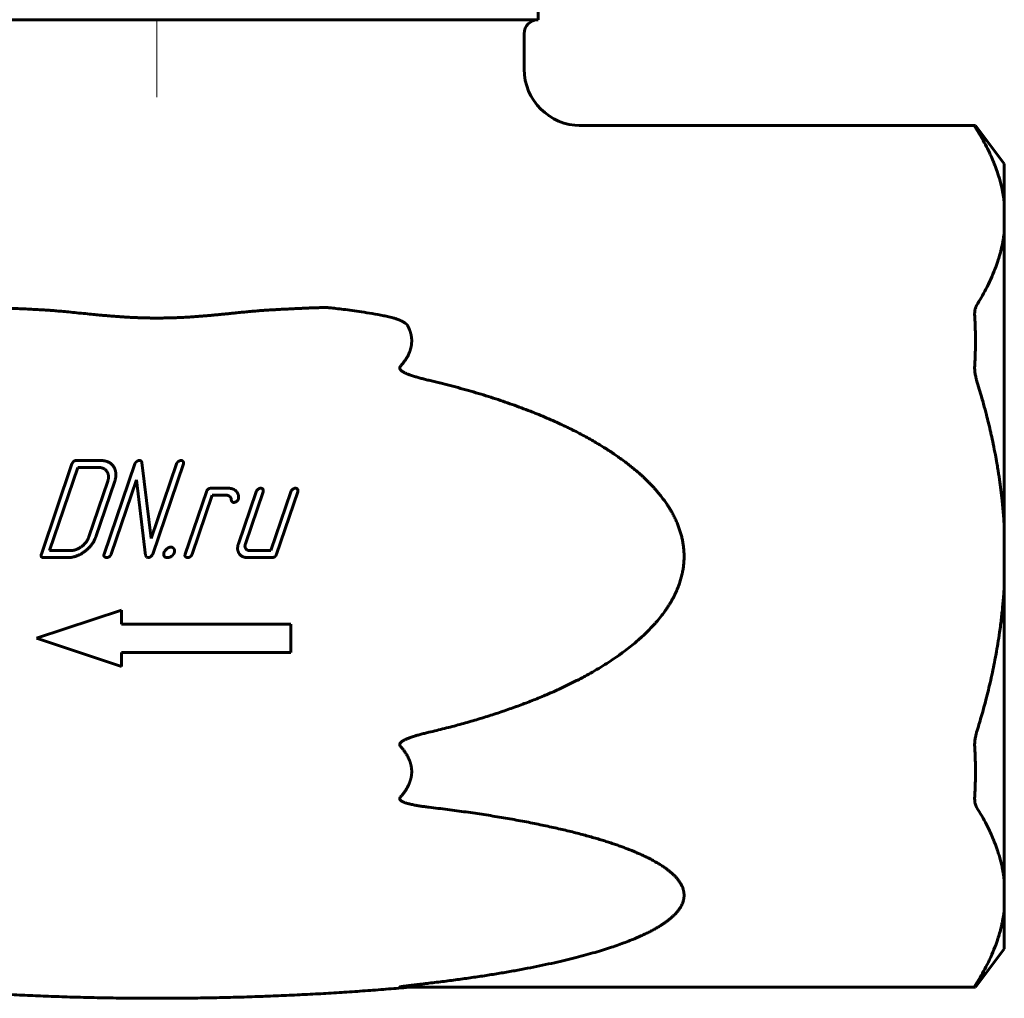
# Model space of a CAD drawing. Header units: millimetres. Extents: x 52 to 192, y 41 to 254.
# Tile 2 of 4: x 112 to 182, y 41 to 110. Entities that reach past the tile are written whole.
import ezdxf

# ---------------------------------------------------------------- set-up
doc = ezdxf.new("R2010")
doc.units = ezdxf.units.MM
doc.linetypes.add('K5LT_AXLED', pattern=[12, 7.5, -1.5, 1.5, -1.5])
doc.linetypes.add('K5LT_BASIC', pattern=[0])
doc.layers.add('Системный слой (1)', color=7, linetype='Continuous', true_color=0x6c6c6c)

# ---------------------------------------------------------------- blocks, each defined once
blk = doc.blocks.new('U9')
at = {"layer": 'Системный слой (1)', "color": 150, "linetype": 'K5LT_BASIC', "lineweight": 60, "true_color": 0x0080ff}
for p, q in [((95.174, 110), (95.174, 110)), ((149.174, 110), (149.174, 110))]:
    blk.add_line(p, q, dxfattribs=at)

msp = doc.modelspace()

# ---------------------------------------------------------------- linework, layer by layer
at = {"layer": 'Системный слой (1)', "color": 30, "linetype": 'K5LT_AXLED', "lineweight": 18, "true_color": 0xff8000}
msp.add_line((122.174, 254.003), (122.174, 104.503), dxfattribs=at)
at = {"layer": 'Системный слой (1)', "color": 150, "linetype": 'K5LT_BASIC', "lineweight": 60, "true_color": 0x0080ff}
for p, q in [((149.174, 110), (149.174, 122)), ((95.174, 110), (149.174, 110)), ((148.174, 106.503), (148.174, 109)), ((152.103, 102.503), (152.073, 102.503)), ((152.103, 102.503), (152.102, 102.503)), ((152.103, 102.503), (152.102, 102.503)), ((152.103, 102.503), (180.077, 102.503)), ((180.13, 102.503), (180.077, 102.503)), ((182.174, 99.791), (180.13, 102.503)), ((182.174, 97.023), (182.174, 99.791)), ((182.174, 97.023), (182.174, 94.983)), ((182.174, 74.043), (182.174, 94.983)), ((118.204, 78.785), (116.487, 78.785)), ((116.158, 78.54), (113.989, 72.157)), ((116.566, 78.293), (114.565, 72.403)), ((118.037, 78.293), (116.566, 78.293)), ((120.604, 78.541), (118.434, 72.157)), ((121.76, 73.271), (121.104, 78.644)), ((123.551, 78.541), (121.76, 73.271)), ((121.874, 72.157), (124.043, 78.541)), ((118.926, 72.157), (120.716, 77.424)), ((120.716, 77.424), (121.372, 72.054)), ((117.354, 73.385), (118.688, 77.311)), ((117.846, 73.384), (119.181, 77.312)), ((127.233, 76.822), (126.006, 76.822)), ((125.677, 76.576), (124.175, 72.157)), ((124.668, 72.157), (126.086, 76.33)), ((126.086, 76.33), (127.066, 76.33)), ((127.944, 76.055), (127.959, 76.144)), ((129.196, 76.576), (127.945, 72.893)), ((128.437, 72.894), (129.688, 76.577)), ((131.652, 76.577), (130.234, 72.403)), ((130.642, 72.157), (132.144, 76.576)), ((182.174, 74.043), (182.174, 69.963)), ((114.151, 71.911), (115.868, 71.911)), ((114.565, 72.403), (116.035, 72.403)), ((121.372, 72.054), (121.431, 71.941)), ((121.431, 71.941), (121.544, 71.911)), ((128.593, 71.911), (130.313, 71.911)), ((130.234, 72.403), (128.761, 72.403)), ((182.174, 49.023), (182.174, 69.963)), ((119.654, 68.199), (113.654, 66.199)), ((119.654, 67.199), (119.654, 68.199)), ((131.654, 67.199), (119.654, 67.199)), ((131.654, 65.199), (131.654, 67.199)), ((113.654, 66.199), (119.654, 64.199)), ((119.654, 64.199), (119.654, 65.199)), ((119.654, 65.199), (131.654, 65.199)), ((182.174, 49.023), (182.174, 46.983)), ((182.174, 44.215), (182.174, 46.983)), ((182.174, 44.215), (180.13, 41.503)), ((139.418, 41.503), (180.077, 41.503)), ((180.077, 41.503), (180.13, 41.503))]:
    msp.add_line(p, q, dxfattribs=at)
for centre, radius, start, end in [((149.174, 109), 1, 90, 180), ((152.174, 106.503), 4, 180, 270)]:
    msp.add_arc(centre, radius, start, end, dxfattribs=at)
msp.add_ellipse((152.103, 106.503), major_axis=(0, -4), ratio=0.997635, start_param=6.275729, end_param=6.283185, dxfattribs=at)
for points, knots in [([(180.077, 102.503), (180.075, 102.503), (180.073, 102.501), (180.074, 102.492), (180.079, 102.477), (180.093, 102.445), (180.115, 102.404), (180.143, 102.355), (180.172, 102.306), (180.196, 102.266), (180.209, 102.244), (180.215, 102.235)], [0, 0, 0, 0, 0.136073, 0.165872, 0.318804, 0.458754, 0.602188, 0.745894, 0.865636, 0.944943, 1, 1, 1, 1]), ([(182.174, 97.023), (182.166, 97.089), (182.147, 97.244), (182.112, 97.486), (182.066, 97.748), (182.019, 97.984), (181.971, 98.195), (181.925, 98.38), (181.877, 98.563), (181.827, 98.742), (181.774, 98.917), (181.714, 99.104), (181.638, 99.328), (181.53, 99.626), (181.377, 100.01), (181.17, 100.483), (180.905, 101.027), (180.584, 101.621), (180.343, 102.028), (180.215, 102.235)], [0, 0, 0, 0, 0.037605, 0.087427, 0.136797, 0.185609, 0.221307, 0.256526, 0.291008, 0.325235, 0.358442, 0.390899, 0.43211, 0.486994, 0.56157, 0.653155, 0.760041, 0.877939, 1, 1, 1, 1]), ([(180.215, 89.771), (180.326, 89.951), (180.554, 90.333), (180.89, 90.947), (181.218, 91.62), (181.497, 92.281), (181.7, 92.849), (181.828, 93.263), (181.911, 93.568), (181.971, 93.811), (182.023, 94.044), (182.069, 94.275), (182.11, 94.508), (182.145, 94.745), (182.165, 94.903), (182.174, 94.983)], [0, 0, 0, 0, 0.106399, 0.225089, 0.359358, 0.49713, 0.606635, 0.68456, 0.733969, 0.779956, 0.822914, 0.866316, 0.910557, 0.955146, 1, 1, 1, 1]), ([(109.955, 89.6), (109.97, 89.602), (110.002, 89.605), (110.049, 89.608), (110.099, 89.61), (110.151, 89.611), (110.193, 89.612), (110.231, 89.613), (110.266, 89.613), (110.303, 89.613), (110.35, 89.613), (110.409, 89.613), (110.505, 89.611), (110.624, 89.609), (110.771, 89.606), (110.932, 89.601), (111.118, 89.594), (111.372, 89.585), (111.735, 89.569), (112.214, 89.548), (112.746, 89.522), (113.264, 89.495), (113.741, 89.469), (114.043, 89.452), (114.192, 89.444)], [0, 0, 0, 0, 0.010864, 0.022122, 0.033762, 0.046145, 0.058894, 0.062995, 0.073268, 0.083775, 0.088894, 0.106673, 0.125351, 0.15616, 0.190772, 0.229175, 0.270401, 0.321884, 0.409191, 0.52706, 0.661623, 0.78609, 0.894263, 1, 1, 1, 1]), ([(114.192, 89.444), (114.251, 89.441), (114.394, 89.432), (114.649, 89.414), (114.996, 89.387), (115.43, 89.35), (115.943, 89.301), (116.512, 89.244), (117.091, 89.186), (117.624, 89.132), (118.061, 89.09), (118.428, 89.057), (118.758, 89.028), (119.087, 89.001), (119.414, 88.977), (119.632, 88.962), (119.741, 88.955)], [0, 0, 0, 0, 0.031818, 0.076782, 0.13742, 0.219056, 0.311372, 0.415719, 0.527801, 0.625413, 0.704695, 0.76437, 0.823818, 0.882794, 0.941524, 1, 1, 1, 1]), ([(119.741, 88.955), (119.846, 88.948), (120.057, 88.935), (120.373, 88.918), (120.69, 88.903), (121.007, 88.891), (121.325, 88.882), (121.642, 88.876), (121.925, 88.873), (122.137, 88.872), (122.348, 88.873), (122.594, 88.875), (122.91, 88.88), (123.226, 88.888), (123.54, 88.899), (123.888, 88.914), (124.268, 88.933), (124.681, 88.959), (125.057, 88.986), (125.395, 89.012), (125.694, 89.037), (125.987, 89.063), (126.273, 89.089), (126.552, 89.116), (126.823, 89.142), (127.088, 89.169), (127.344, 89.195), (127.593, 89.22), (127.83, 89.244), (128.057, 89.267), (128.273, 89.288), (128.48, 89.308), (128.695, 89.329), (128.921, 89.35), (129.158, 89.371), (129.366, 89.388), (129.548, 89.403), (129.705, 89.414), (129.858, 89.425), (130.008, 89.435), (130.106, 89.441), (130.155, 89.444)], [0, 0, 0, 0, 0.030218, 0.060469, 0.090733, 0.121017, 0.151315, 0.18161, 0.211896, 0.232295, 0.242156, 0.272396, 0.302558, 0.332657, 0.362646, 0.392587, 0.43228, 0.47186, 0.511323, 0.540509, 0.569332, 0.597467, 0.625276, 0.652149, 0.678412, 0.703783, 0.728872, 0.75284, 0.775972, 0.797716, 0.818907, 0.838722, 0.857714, 0.881394, 0.904261, 0.926314, 0.941767, 0.956943, 0.971575, 0.985926, 1, 1, 1, 1]), ([(130.155, 89.444), (130.281, 89.451), (130.53, 89.465), (130.899, 89.485), (131.259, 89.504), (131.609, 89.522), (131.943, 89.538), (132.261, 89.553), (132.556, 89.567), (132.835, 89.579), (133.09, 89.589), (133.323, 89.598), (133.525, 89.604), (133.701, 89.609), (133.85, 89.612), (133.96, 89.613), (134.034, 89.613), (134.081, 89.613), (134.123, 89.613), (134.172, 89.612), (134.228, 89.611), (134.289, 89.608), (134.342, 89.605), (134.376, 89.602), (134.392, 89.6)], [0, 0, 0, 0, 0.08916, 0.176533, 0.262125, 0.344176, 0.424461, 0.498985, 0.569518, 0.633819, 0.695884, 0.750157, 0.798839, 0.838639, 0.875084, 0.903616, 0.916081, 0.927538, 0.936901, 0.945537, 0.96219, 0.976152, 0.98876, 1, 1, 1, 1]), ([(138.234, 89.039), (137.958, 89.091), (137.434, 89.185), (136.688, 89.306), (136.013, 89.405), (135.409, 89.484), (134.875, 89.548), (134.544, 89.584), (134.392, 89.6)], [0, 0, 0, 0, 0.216038, 0.4107, 0.583971, 0.742861, 0.881538, 1, 1, 1, 1]), ([(180.077, 89.039), (180.075, 89.08), (180.073, 89.13), (180.074, 89.223), (180.079, 89.314), (180.093, 89.428), (180.115, 89.532), (180.143, 89.622), (180.172, 89.691), (180.196, 89.738), (180.209, 89.761), (180.215, 89.771)], [0, 0, 0, 0, 0.136073, 0.165872, 0.318804, 0.458754, 0.602188, 0.745894, 0.865636, 0.944943, 1, 1, 1, 1]), ([(138.234, 89.039), (138.29, 89.028), (138.411, 89.004), (138.599, 88.963), (138.784, 88.917), (138.943, 88.872), (139.056, 88.837), (139.133, 88.811), (139.19, 88.791), (139.242, 88.772), (139.291, 88.753), (139.338, 88.734), (139.384, 88.715), (139.428, 88.695), (139.471, 88.675), (139.512, 88.654), (139.551, 88.634), (139.589, 88.613), (139.624, 88.592), (139.658, 88.572), (139.688, 88.551), (139.716, 88.532), (139.742, 88.513), (139.766, 88.494), (139.789, 88.475), (139.812, 88.455), (139.836, 88.432), (139.859, 88.409), (139.883, 88.383), (139.906, 88.354), (139.925, 88.326), (139.939, 88.304), (139.948, 88.289), (139.954, 88.278), (139.958, 88.271), (139.959, 88.268)], [0, 0, 0, 0, 0.086733, 0.18548, 0.290616, 0.376026, 0.435298, 0.470087, 0.500898, 0.527643, 0.554318, 0.580472, 0.606122, 0.630956, 0.655422, 0.678931, 0.701902, 0.723924, 0.745541, 0.765869, 0.785225, 0.803045, 0.820268, 0.835938, 0.85069, 0.868569, 0.886296, 0.903812, 0.922119, 0.944152, 0.964721, 0.978816, 0.986794, 0.993857, 1, 1, 1, 1]), ([(180.077, 89.039), (180.086, 88.89), (180.101, 88.593), (180.118, 88.147), (180.128, 87.7), (180.131, 87.253), (180.128, 86.806), (180.118, 86.359), (180.101, 85.912), (180.086, 85.615), (180.077, 85.467)], [0, 0, 0, 0, 0.124461, 0.249612, 0.374968, 0.5, 0.625032, 0.750388, 0.875539, 1, 1, 1, 1]), ([(139.959, 88.268), (139.966, 88.254), (139.982, 88.222), (140.005, 88.172), (140.029, 88.118), (140.049, 88.07), (140.065, 88.027), (140.079, 87.99), (140.092, 87.954), (140.105, 87.915), (140.118, 87.872), (140.132, 87.826), (140.144, 87.782), (140.154, 87.741), (140.163, 87.7), (140.172, 87.656), (140.181, 87.608), (140.19, 87.552), (140.2, 87.48), (140.208, 87.393), (140.211, 87.314), (140.212, 87.249), (140.211, 87.194), (140.209, 87.134), (140.204, 87.076), (140.199, 87.025), (140.193, 86.978), (140.187, 86.933), (140.18, 86.891), (140.172, 86.85), (140.164, 86.809), (140.155, 86.768), (140.144, 86.727), (140.133, 86.685), (140.121, 86.642), (140.107, 86.598), (140.093, 86.554), (140.077, 86.509), (140.059, 86.461), (140.038, 86.408), (140.01, 86.343), (139.974, 86.266), (139.931, 86.181), (139.889, 86.106), (139.852, 86.042), (139.821, 85.991), (139.779, 85.926), (139.733, 85.859), (139.683, 85.789), (139.646, 85.74), (139.612, 85.695), (139.58, 85.656), (139.538, 85.604), (139.485, 85.541), (139.441, 85.491), (139.418, 85.467)], [0, 0, 0, 0, 0.015107, 0.034808, 0.054043, 0.072841, 0.086226, 0.099227, 0.111683, 0.123974, 0.139981, 0.155985, 0.172028, 0.184934, 0.19857, 0.213558, 0.229169, 0.248071, 0.269608, 0.302098, 0.334739, 0.349029, 0.367421, 0.389391, 0.40888, 0.425329, 0.441255, 0.456102, 0.470389, 0.484105, 0.497811, 0.511709, 0.525795, 0.540231, 0.554835, 0.56992, 0.58531, 0.601163, 0.617192, 0.635678, 0.656448, 0.687285, 0.718218, 0.749333, 0.770698, 0.789935, 0.806916, 0.845743, 0.867533, 0.889133, 0.905182, 0.921149, 0.936995, 0.968559, 1, 1, 1, 1]), ([(139.418, 85.467), (139.415, 85.464), (139.41, 85.457), (139.401, 85.447), (139.394, 85.437), (139.388, 85.427), (139.382, 85.417), (139.377, 85.408), (139.374, 85.399), (139.37, 85.39), (139.367, 85.381), (139.364, 85.369), (139.362, 85.355), (139.361, 85.343), (139.362, 85.329), (139.363, 85.312), (139.37, 85.287), (139.383, 85.257), (139.405, 85.223), (139.439, 85.183), (139.485, 85.142), (139.534, 85.106), (139.581, 85.075), (139.63, 85.046), (139.682, 85.018), (139.743, 84.987), (139.816, 84.953), (139.902, 84.916), (140.006, 84.875), (140.126, 84.831), (140.264, 84.784), (140.403, 84.74), (140.54, 84.698), (140.675, 84.659), (140.816, 84.62), (140.964, 84.581), (141.115, 84.543), (141.271, 84.504), (141.376, 84.479), (141.429, 84.467)], [0, 0, 0, 0, 0.005686, 0.011266, 0.016723, 0.021942, 0.027049, 0.031776, 0.036243, 0.040309, 0.044235, 0.04944, 0.056366, 0.06362, 0.065309, 0.075228, 0.086424, 0.099816, 0.11675, 0.139093, 0.166568, 0.192287, 0.213665, 0.236311, 0.260507, 0.286217, 0.319589, 0.357653, 0.400407, 0.453942, 0.512663, 0.576593, 0.629843, 0.685866, 0.745763, 0.806748, 0.869982, 0.934389, 1, 1, 1, 1]), ([(180.077, 85.467), (180.075, 85.425), (180.073, 85.373), (180.074, 85.271), (180.079, 85.166), (180.093, 85.02), (180.115, 84.874), (180.143, 84.735), (180.172, 84.618), (180.196, 84.531), (180.209, 84.485), (180.215, 84.467)], [0, 0, 0, 0, 0.136073, 0.165872, 0.318804, 0.458754, 0.602188, 0.745894, 0.865636, 0.944943, 1, 1, 1, 1]), ([(141.429, 59.539), (141.796, 59.625), (142.524, 59.803), (143.609, 60.088), (144.661, 60.386), (145.681, 60.698), (146.663, 61.019), (147.61, 61.351), (148.516, 61.691), (149.128, 61.937), (149.7, 62.175), (150.253, 62.413), (151.032, 62.771), (151.782, 63.14), (152.438, 63.484), (152.888, 63.734), (153.308, 63.977), (153.743, 64.237), (154.293, 64.588), (154.756, 64.902), (155.08, 65.135), (155.383, 65.36), (155.707, 65.61), (156.078, 65.915), (156.321, 66.127), (156.543, 66.327), (156.792, 66.559), (157.105, 66.873), (157.354, 67.14), (157.602, 67.421), (157.847, 67.716), (158.091, 68.041), (158.271, 68.3), (158.415, 68.519), (158.545, 68.733), (158.662, 68.936), (158.734, 69.072), (158.802, 69.204), (158.867, 69.335), (158.956, 69.529), (159.036, 69.717), (159.108, 69.902), (159.173, 70.081), (159.23, 70.256), (159.28, 70.427), (159.324, 70.595), (159.356, 70.731), (159.38, 70.841), (159.401, 70.948), (159.425, 71.083), (159.442, 71.197), (159.455, 71.301), (159.468, 71.403), (159.481, 71.545), (159.491, 71.695), (159.496, 71.825), (159.498, 71.925), (159.499, 72.013), (159.498, 72.08), (159.496, 72.176), (159.494, 72.248), (159.488, 72.346), (159.482, 72.444), (159.47, 72.578), (159.453, 72.724), (159.433, 72.87), (159.409, 73.016), (159.381, 73.162), (159.349, 73.308), (159.313, 73.453), (159.274, 73.598), (159.232, 73.741), (159.186, 73.884), (159.137, 74.026), (159.084, 74.167), (159.028, 74.308), (158.968, 74.449), (158.905, 74.589), (158.839, 74.728), (158.769, 74.867), (158.696, 75.005), (158.625, 75.134), (158.564, 75.239), (158.493, 75.359), (158.405, 75.5), (158.299, 75.662), (158.199, 75.81), (158.103, 75.945), (158.003, 76.081), (157.898, 76.218), (157.789, 76.357), (157.674, 76.497), (157.554, 76.639), (157.425, 76.786), (157.289, 76.935), (157.145, 77.089), (156.991, 77.246), (156.828, 77.408), (156.656, 77.573), (156.474, 77.742), (156.281, 77.914), (156.072, 78.093), (155.85, 78.278), (155.648, 78.44), (155.452, 78.592), (155.211, 78.775), (154.926, 78.982), (154.667, 79.163), (154.427, 79.326), (154.164, 79.5), (153.843, 79.704), (153.603, 79.851), (153.349, 80.004), (153.054, 80.177), (152.637, 80.412), (152.192, 80.651), (151.817, 80.845), (151.5, 81.004), (151.171, 81.165), (150.734, 81.372), (150.199, 81.614), (149.641, 81.856), (149.169, 82.052), (148.771, 82.211), (148.358, 82.373), (147.817, 82.577), (147.166, 82.811), (146.497, 83.04), (145.815, 83.263), (145.116, 83.481), (144.402, 83.693), (143.674, 83.898), (142.938, 84.095), (142.441, 84.221), (141.938, 84.346), (141.682, 84.407), (141.429, 84.467)], [0, 0, 0, 0, 0.025102, 0.049415, 0.073023, 0.095628, 0.117753, 0.138897, 0.159482, 0.179324, 0.180899, 0.19901, 0.217785, 0.235853, 0.252677, 0.265436, 0.269003, 0.283978, 0.298116, 0.311104, 0.32003, 0.32377, 0.335414, 0.346345, 0.35463, 0.356162, 0.365572, 0.376471, 0.384674, 0.389015, 0.400588, 0.409272, 0.415138, 0.420825, 0.426115, 0.431197, 0.435914, 0.436004, 0.440757, 0.445313, 0.449728, 0.453924, 0.45804, 0.461974, 0.465813, 0.469513, 0.473177, 0.474764, 0.476739, 0.480222, 0.483595, 0.484181, 0.486933, 0.490191, 0.493404, 0.496567, 0.498567, 0.499871, 0.502204, 0.502891, 0.506054, 0.50687, 0.509208, 0.512363, 0.515523, 0.518688, 0.521868, 0.525055, 0.528254, 0.531466, 0.534683, 0.537893, 0.541109, 0.544333, 0.547571, 0.550817, 0.554085, 0.55737, 0.560683, 0.564005, 0.567342, 0.57069, 0.573505, 0.575155, 0.579642, 0.584159, 0.587635, 0.591148, 0.594769, 0.598466, 0.60227, 0.606107, 0.610113, 0.614255, 0.618623, 0.623084, 0.627815, 0.632718, 0.637871, 0.643102, 0.648671, 0.654503, 0.660783, 0.66725, 0.671147, 0.676745, 0.686672, 0.693841, 0.697033, 0.705376, 0.714109, 0.721511, 0.7235, 0.733161, 0.743513, 0.754287, 0.765638, 0.770625, 0.777147, 0.789232, 0.801738, 0.814926, 0.828374, 0.834647, 0.842459, 0.856899, 0.871852, 0.88689, 0.902277, 0.917907, 0.933928, 0.950063, 0.96654, 0.982972, 0.983161, 1, 1, 1, 1]), ([(182.174, 74.043), (182.166, 74.176), (182.147, 74.486), (182.112, 74.97), (182.066, 75.493), (182.019, 75.965), (181.971, 76.387), (181.925, 76.758), (181.877, 77.123), (181.827, 77.481), (181.774, 77.831), (181.714, 78.205), (181.638, 78.654), (181.53, 79.249), (181.397, 79.918), (181.273, 80.494), (181.117, 81.18), (180.94, 81.906), (180.736, 82.676), (180.508, 83.495), (180.343, 84.054), (180.215, 84.467)], [0, 0, 0, 0, 0.037605, 0.087427, 0.136797, 0.185609, 0.221307, 0.256526, 0.291008, 0.325235, 0.358442, 0.390899, 0.43211, 0.486994, 0.56157, 0.62469, 0.653155, 0.760041, 0.835566, 0.877939, 1, 1, 1, 1]), ([(180.215, 59.539), (180.326, 59.899), (180.554, 60.663), (180.89, 61.892), (181.218, 63.237), (181.447, 64.324), (181.609, 65.185), (181.722, 65.839), (181.828, 66.524), (181.911, 67.133), (181.971, 67.619), (182.023, 68.086), (182.069, 68.546), (182.106, 68.969), (182.142, 69.442), (182.162, 69.759), (182.174, 69.963)], [0, 0, 0, 0, 0.106399, 0.225089, 0.359358, 0.49713, 0.538534, 0.606635, 0.68456, 0.733969, 0.779956, 0.822914, 0.866316, 0.910557, 0.942625, 1, 1, 1, 1]), ([(139.418, 58.539), (139.415, 58.542), (139.41, 58.549), (139.401, 58.559), (139.394, 58.569), (139.388, 58.579), (139.382, 58.589), (139.377, 58.598), (139.374, 58.607), (139.37, 58.615), (139.367, 58.625), (139.364, 58.636), (139.362, 58.65), (139.361, 58.662), (139.362, 58.676), (139.363, 58.693), (139.37, 58.719), (139.383, 58.748), (139.405, 58.783), (139.439, 58.823), (139.485, 58.864), (139.534, 58.9), (139.581, 58.931), (139.63, 58.959), (139.682, 58.988), (139.743, 59.019), (139.816, 59.052), (139.902, 59.089), (140.006, 59.13), (140.126, 59.175), (140.264, 59.222), (140.403, 59.266), (140.54, 59.307), (140.675, 59.346), (140.816, 59.385), (140.964, 59.424), (141.115, 59.463), (141.271, 59.501), (141.376, 59.526), (141.429, 59.539)], [0, 0, 0, 0, 0.005686, 0.011266, 0.016723, 0.021942, 0.027049, 0.031776, 0.036243, 0.040309, 0.044235, 0.04944, 0.056366, 0.06362, 0.065309, 0.075228, 0.086424, 0.099816, 0.11675, 0.139093, 0.166568, 0.192287, 0.213665, 0.236311, 0.260507, 0.286217, 0.319589, 0.357653, 0.400407, 0.453942, 0.512663, 0.576593, 0.629843, 0.685866, 0.745763, 0.806748, 0.869982, 0.934389, 1, 1, 1, 1]), ([(180.077, 58.539), (180.075, 58.58), (180.073, 58.632), (180.074, 58.734), (180.079, 58.84), (180.093, 58.986), (180.115, 59.131), (180.143, 59.271), (180.172, 59.388), (180.196, 59.475), (180.209, 59.52), (180.215, 59.539)], [0, 0, 0, 0, 0.136073, 0.165872, 0.318804, 0.458754, 0.602188, 0.745894, 0.865636, 0.944943, 1, 1, 1, 1]), ([(139.418, 58.539), (139.445, 58.51), (139.484, 58.465), (139.537, 58.403), (139.578, 58.353), (139.622, 58.297), (139.67, 58.235), (139.729, 58.154), (139.794, 58.057), (139.862, 57.948), (139.918, 57.849), (139.962, 57.764), (139.993, 57.699), (140.019, 57.64), (140.042, 57.588), (140.061, 57.538), (140.079, 57.491), (140.095, 57.446), (140.109, 57.401), (140.123, 57.355), (140.137, 57.308), (140.149, 57.26), (140.163, 57.202), (140.177, 57.134), (140.19, 57.055), (140.2, 56.979), (140.206, 56.906), (140.21, 56.838), (140.212, 56.787), (140.212, 56.741), (140.211, 56.695), (140.209, 56.633), (140.204, 56.568), (140.197, 56.505), (140.189, 56.445), (140.18, 56.388), (140.169, 56.335), (140.158, 56.284), (140.147, 56.236), (140.134, 56.188), (140.121, 56.142), (140.107, 56.096), (140.091, 56.05), (140.074, 56.002), (140.056, 55.954), (140.036, 55.905), (140.014, 55.854), (139.989, 55.799), (139.956, 55.73), (139.911, 55.644), (139.854, 55.545), (139.795, 55.451), (139.746, 55.378), (139.707, 55.322), (139.674, 55.276), (139.639, 55.231), (139.604, 55.186), (139.569, 55.141), (139.532, 55.097), (139.483, 55.039), (139.444, 54.995), (139.418, 54.967)], [0, 0, 0, 0, 0.028258, 0.043171, 0.059121, 0.075603, 0.095042, 0.116906, 0.14903, 0.180978, 0.212732, 0.233748, 0.252147, 0.267355, 0.28198, 0.295344, 0.30803, 0.31996, 0.331809, 0.343858, 0.356175, 0.369067, 0.38227, 0.401631, 0.422025, 0.443545, 0.460645, 0.478087, 0.495821, 0.500078, 0.513533, 0.53086, 0.547789, 0.563875, 0.579511, 0.594059, 0.60798, 0.620996, 0.633756, 0.646104, 0.658293, 0.670448, 0.682739, 0.695438, 0.708408, 0.721764, 0.735235, 0.750484, 0.76739, 0.792211, 0.82325, 0.852698, 0.874402, 0.888363, 0.902322, 0.916268, 0.930195, 0.944114, 0.958041, 0.971995, 1, 1, 1, 1]), ([(180.077, 58.539), (180.086, 58.39), (180.101, 58.093), (180.118, 57.647), (180.128, 57.2), (180.131, 56.753), (180.128, 56.306), (180.118, 55.859), (180.101, 55.412), (180.086, 55.115), (180.077, 54.967)], [0, 0, 0, 0, 0.124461, 0.249612, 0.374968, 0.5, 0.625032, 0.750388, 0.875539, 1, 1, 1, 1]), ([(139.418, 54.967), (139.415, 54.964), (139.41, 54.957), (139.401, 54.947), (139.394, 54.937), (139.388, 54.927), (139.382, 54.918), (139.377, 54.909), (139.374, 54.9), (139.37, 54.892), (139.367, 54.883), (139.364, 54.873), (139.362, 54.859), (139.361, 54.848), (139.362, 54.835), (139.363, 54.82), (139.37, 54.797), (139.383, 54.771), (139.405, 54.741), (139.439, 54.707), (139.485, 54.674), (139.534, 54.645), (139.581, 54.621), (139.63, 54.599), (139.682, 54.577), (139.743, 54.554), (139.816, 54.53), (139.902, 54.504), (140.006, 54.475), (140.126, 54.446), (140.264, 54.415), (140.403, 54.387), (140.54, 54.362), (140.675, 54.339), (140.816, 54.317), (140.964, 54.295), (141.115, 54.274), (141.271, 54.254), (141.376, 54.241), (141.429, 54.235)], [0, 0, 0, 0, 0.005686, 0.011266, 0.016723, 0.021942, 0.027049, 0.031776, 0.036243, 0.040309, 0.044235, 0.04944, 0.056366, 0.06362, 0.065309, 0.075228, 0.086424, 0.099816, 0.11675, 0.139093, 0.166568, 0.192287, 0.213665, 0.236311, 0.260507, 0.286217, 0.319589, 0.357653, 0.400407, 0.453942, 0.512663, 0.576593, 0.629843, 0.685866, 0.745763, 0.806748, 0.869982, 0.934389, 1, 1, 1, 1]), ([(180.077, 54.967), (180.075, 54.925), (180.073, 54.875), (180.074, 54.783), (180.079, 54.692), (180.093, 54.577), (180.115, 54.473), (180.143, 54.383), (180.172, 54.314), (180.196, 54.267), (180.209, 54.244), (180.215, 54.235)], [0, 0, 0, 0, 0.136073, 0.165872, 0.318804, 0.458754, 0.602188, 0.745894, 0.865636, 0.944943, 1, 1, 1, 1]), ([(141.429, 41.771), (141.788, 41.813), (142.501, 41.9), (143.563, 42.039), (144.595, 42.185), (145.598, 42.337), (146.565, 42.494), (147.5, 42.657), (148.398, 42.824), (149.268, 42.997), (150.104, 43.175), (150.905, 43.357), (151.658, 43.54), (152.368, 43.724), (153.028, 43.907), (153.643, 44.089), (154.206, 44.266), (154.73, 44.443), (155.214, 44.617), (155.662, 44.788), (156.067, 44.954), (156.434, 45.114), (156.764, 45.268), (157.062, 45.416), (157.328, 45.556), (157.571, 45.693), (157.792, 45.827), (157.996, 45.958), (158.178, 46.083), (158.342, 46.204), (158.501, 46.33), (158.656, 46.463), (158.802, 46.601), (158.919, 46.724), (159.012, 46.831), (159.085, 46.922), (159.15, 47.01), (159.208, 47.095), (159.258, 47.177), (159.302, 47.256), (159.341, 47.333), (159.374, 47.408), (159.404, 47.482), (159.429, 47.555), (159.449, 47.626), (159.466, 47.696), (159.479, 47.764), (159.489, 47.831), (159.495, 47.898), (159.498, 47.955), (159.499, 47.998), (159.498, 48.042), (159.496, 48.095), (159.49, 48.161), (159.482, 48.227), (159.469, 48.293), (159.454, 48.36), (159.436, 48.428), (159.413, 48.496), (159.388, 48.564), (159.359, 48.634), (159.326, 48.703), (159.29, 48.773), (159.25, 48.843), (159.206, 48.913), (159.159, 48.982), (159.109, 49.052), (159.055, 49.122), (158.997, 49.192), (158.936, 49.262), (158.87, 49.333), (158.799, 49.405), (158.724, 49.477), (158.645, 49.55), (158.562, 49.623), (158.474, 49.697), (158.379, 49.772), (158.279, 49.848), (158.172, 49.926), (158.058, 50.005), (157.937, 50.085), (157.81, 50.167), (157.676, 50.249), (157.534, 50.332), (157.384, 50.417), (157.224, 50.504), (157.032, 50.605), (156.805, 50.717), (156.541, 50.842), (156.283, 50.958), (156.032, 51.065), (155.788, 51.166), (155.529, 51.268), (155.251, 51.374), (154.957, 51.482), (154.642, 51.592), (154.311, 51.703), (153.963, 51.816), (153.599, 51.929), (153.213, 52.044), (152.807, 52.16), (152.38, 52.277), (151.934, 52.394), (151.467, 52.512), (150.984, 52.629), (150.485, 52.744), (149.972, 52.858), (149.441, 52.971), (148.895, 53.083), (148.332, 53.193), (147.755, 53.301), (147.163, 53.407), (146.56, 53.511), (145.947, 53.612), (145.326, 53.71), (144.694, 53.805), (144.055, 53.897), (143.408, 53.986), (142.754, 54.072), (142.094, 54.156), (141.651, 54.209), (141.429, 54.235)], [0, 0, 0, 0, 0.024525, 0.048322, 0.071473, 0.093695, 0.115473, 0.136353, 0.156722, 0.176428, 0.195997, 0.214736, 0.232824, 0.249761, 0.266233, 0.281433, 0.295841, 0.309152, 0.322148, 0.33415, 0.345461, 0.355689, 0.365515, 0.374393, 0.382732, 0.390403, 0.397941, 0.404992, 0.411687, 0.417832, 0.423781, 0.430876, 0.43759, 0.44391, 0.448332, 0.452569, 0.456531, 0.460409, 0.464067, 0.467592, 0.470962, 0.4743, 0.477538, 0.480714, 0.483786, 0.486817, 0.489757, 0.492643, 0.495472, 0.4983, 0.499987, 0.501122, 0.503943, 0.506768, 0.509595, 0.51245, 0.515335, 0.518267, 0.521216, 0.524218, 0.527258, 0.530341, 0.533431, 0.536551, 0.539688, 0.542846, 0.546007, 0.549207, 0.552445, 0.555754, 0.559093, 0.56252, 0.566007, 0.569569, 0.573144, 0.576832, 0.580613, 0.584558, 0.588574, 0.592774, 0.59709, 0.601555, 0.606062, 0.610758, 0.615599, 0.620704, 0.625924, 0.633429, 0.641215, 0.649279, 0.655716, 0.662423, 0.669599, 0.676974, 0.684863, 0.69307, 0.701716, 0.710487, 0.719719, 0.72929, 0.739416, 0.749757, 0.760629, 0.771817, 0.783423, 0.795134, 0.807203, 0.819529, 0.832265, 0.845155, 0.858411, 0.871878, 0.885609, 0.899392, 0.913354, 0.927446, 0.941736, 0.956104, 0.970628, 0.985231, 1, 1, 1, 1]), ([(182.174, 49.023), (182.166, 49.089), (182.147, 49.244), (182.112, 49.486), (182.066, 49.748), (182.019, 49.984), (181.971, 50.195), (181.925, 50.38), (181.877, 50.563), (181.827, 50.742), (181.774, 50.917), (181.714, 51.104), (181.638, 51.328), (181.53, 51.626), (181.377, 52.01), (181.17, 52.483), (180.905, 53.027), (180.584, 53.621), (180.343, 54.028), (180.215, 54.235)], [0, 0, 0, 0, 0.037605, 0.087427, 0.136797, 0.185609, 0.221307, 0.256526, 0.291008, 0.325235, 0.358442, 0.390899, 0.43211, 0.486994, 0.56157, 0.653155, 0.760041, 0.877939, 1, 1, 1, 1]), ([(180.215, 41.771), (180.326, 41.951), (180.554, 42.333), (180.89, 42.947), (181.218, 43.62), (181.497, 44.281), (181.7, 44.849), (181.828, 45.263), (181.911, 45.568), (181.971, 45.811), (182.023, 46.044), (182.069, 46.275), (182.11, 46.508), (182.145, 46.745), (182.165, 46.903), (182.174, 46.983)], [0, 0, 0, 0, 0.106399, 0.225089, 0.359358, 0.49713, 0.606635, 0.68456, 0.733969, 0.779956, 0.822914, 0.866316, 0.910557, 0.955146, 1, 1, 1, 1]), ([(139.418, 41.503), (139.415, 41.503), (139.41, 41.503), (139.401, 41.503), (139.394, 41.503), (139.388, 41.503), (139.382, 41.504), (139.377, 41.504), (139.374, 41.504), (139.37, 41.505), (139.367, 41.505), (139.364, 41.506), (139.362, 41.507), (139.361, 41.508), (139.362, 41.509), (139.363, 41.51), (139.37, 41.513), (139.383, 41.516), (139.405, 41.521), (139.439, 41.527), (139.485, 41.535), (139.534, 41.542), (139.581, 41.549), (139.63, 41.555), (139.682, 41.562), (139.743, 41.57), (139.816, 41.579), (139.902, 41.59), (140.006, 41.603), (140.126, 41.617), (140.264, 41.634), (140.403, 41.65), (140.54, 41.667), (140.675, 41.682), (140.816, 41.699), (140.964, 41.716), (141.115, 41.734), (141.271, 41.752), (141.376, 41.765), (141.429, 41.771)], [0, 0, 0, 0, 0.005686, 0.011266, 0.016723, 0.021942, 0.027049, 0.031776, 0.036243, 0.040309, 0.044235, 0.04944, 0.056366, 0.06362, 0.065309, 0.075228, 0.086424, 0.099816, 0.11675, 0.139093, 0.166568, 0.192287, 0.213665, 0.236311, 0.260507, 0.286217, 0.319589, 0.357653, 0.400407, 0.453942, 0.512663, 0.576593, 0.629843, 0.685866, 0.745763, 0.806748, 0.869982, 0.934389, 1, 1, 1, 1]), ([(180.077, 41.503), (180.075, 41.503), (180.073, 41.505), (180.074, 41.514), (180.079, 41.529), (180.093, 41.56), (180.115, 41.602), (180.143, 41.651), (180.172, 41.7), (180.196, 41.739), (180.209, 41.761), (180.215, 41.771)], [0, 0, 0, 0, 0.136073, 0.165872, 0.318804, 0.458754, 0.602188, 0.745894, 0.865636, 0.944943, 1, 1, 1, 1])]:
    msp.add_open_spline(points, degree=3, knots=knots, dxfattribs=at)
for points in [[(116.487, 78.785), (116.242, 78.785), (116.158, 78.54)], [(119.098, 78.356), (118.808, 78.785), (118.204, 78.785)], [(120.932, 78.787), (120.834, 78.787), (120.732, 78.703)], [(121.042, 78.757), (120.991, 78.787), (120.932, 78.787)], [(123.881, 78.787), (123.782, 78.787), (123.68, 78.703)], [(124.026, 78.723), (123.969, 78.787), (123.881, 78.787)], [(118.634, 78.004), (118.444, 78.293), (118.037, 78.293)], [(119.181, 77.312), (119.389, 77.926), (119.098, 78.356)], [(120.732, 78.703), (120.63, 78.62), (120.604, 78.541)], [(121.104, 78.644), (121.094, 78.728), (121.042, 78.757)], [(123.68, 78.703), (123.578, 78.62), (123.551, 78.541)], [(124.043, 78.541), (124.083, 78.659), (124.026, 78.723)], [(118.688, 77.311), (118.825, 77.714), (118.634, 78.004)], [(126.006, 76.822), (125.761, 76.822), (125.677, 76.576)], [(127.761, 76.635), (127.562, 76.822), (127.233, 76.822)], [(129.325, 76.739), (129.223, 76.655), (129.196, 76.576)], [(129.526, 76.822), (129.427, 76.822), (129.325, 76.739)], [(129.671, 76.758), (129.614, 76.822), (129.526, 76.822)], [(129.688, 76.577), (129.728, 76.694), (129.671, 76.758)], [(131.781, 76.739), (131.678, 76.655), (131.652, 76.577)], [(131.981, 76.822), (131.883, 76.822), (131.781, 76.739)], [(132.127, 76.758), (132.07, 76.822), (131.981, 76.822)], [(132.144, 76.576), (132.184, 76.694), (132.127, 76.758)], [(127.066, 76.33), (127.223, 76.33), (127.335, 76.234)], [(127.335, 76.234), (127.447, 76.138), (127.438, 75.981)], [(127.959, 76.144), (127.96, 76.448), (127.761, 76.635)], [(127.807, 75.883), (127.914, 75.967), (127.944, 76.055)], [(127.438, 75.981), (127.486, 75.819), (127.609, 75.819)], [(127.609, 75.819), (127.707, 75.819), (127.807, 75.883)], [(116.821, 72.683), (117.21, 72.963), (117.354, 73.385)], [(117.061, 72.346), (117.64, 72.78), (117.846, 73.384)], [(116.035, 72.403), (116.432, 72.403), (116.821, 72.683)], [(123.167, 72.648), (122.986, 72.648), (122.844, 72.505)], [(123.378, 72.53), (123.3, 72.648), (123.167, 72.648)], [(123.41, 72.28), (123.455, 72.412), (123.378, 72.53)], [(127.945, 72.893), (127.804, 72.481), (127.993, 72.196)], [(128.461, 72.546), (128.367, 72.688), (128.437, 72.894)], [(128.761, 72.403), (128.555, 72.403), (128.461, 72.546)], [(113.989, 72.157), (113.905, 71.911), (114.151, 71.911)], [(115.868, 71.911), (116.481, 71.911), (117.061, 72.346)], [(118.434, 72.157), (118.391, 72.029), (118.444, 71.97)], [(118.444, 71.97), (118.552, 71.911), (118.597, 71.911)], [(118.597, 71.911), (118.705, 71.911), (118.794, 71.97)], [(118.794, 71.97), (118.886, 72.039), (118.926, 72.157)], [(121.544, 71.911), (121.638, 71.911), (121.738, 71.975)], [(121.738, 71.975), (121.852, 72.093), (121.874, 72.157)], [(122.674, 72.28), (122.624, 72.132), (122.682, 72.014)], [(122.844, 72.505), (122.702, 72.363), (122.674, 72.28)], [(122.682, 72.014), (122.745, 71.911), (122.917, 71.911)], [(122.917, 71.911), (123.094, 71.911), (123.23, 72.029)], [(123.23, 72.029), (123.365, 72.147), (123.41, 72.28)], [(124.175, 72.157), (124.132, 72.029), (124.186, 71.97)], [(124.186, 71.97), (124.294, 71.911), (124.338, 71.911)], [(124.338, 71.911), (124.446, 71.911), (124.535, 71.97)], [(124.535, 71.97), (124.627, 72.039), (124.668, 72.157)], [(127.993, 72.196), (128.181, 71.911), (128.593, 71.911)], [(130.313, 71.911), (130.558, 71.911), (130.642, 72.157)]]:
    msp.add_open_spline(points, degree=2, dxfattribs=at)
msp.add_rational_spline([(104.136, 41.503), (116.057, 40.431), (128.29, 40.431), (140.212, 41.503)], [0.954899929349, 0.938629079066, 0.938629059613, 0.954899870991], degree=3, dxfattribs=at)

# ---------------------------------------------------------------- block references
at = {"layer": 'Системный слой (1)'}
msp.add_blockref('U9', (0, 0), dxfattribs=at)

doc.saveas('drawing.dxf')
